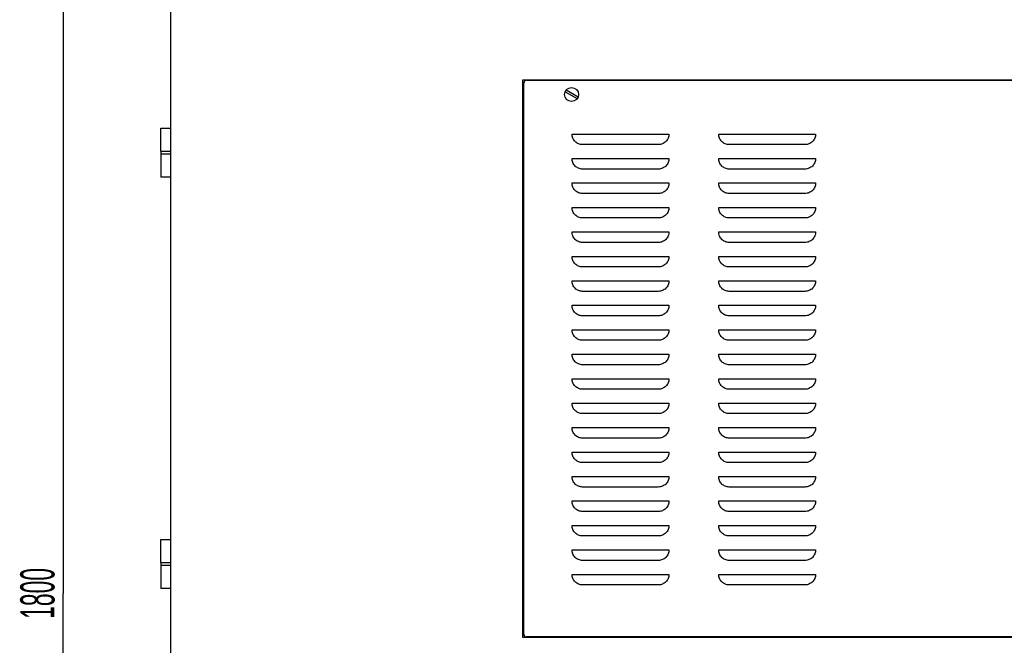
# Model space of a CAD drawing. Header units: millimetres. Extents: x 0 to 12585, y -1 to 8895.
# Tile 44 of 52: x 6918 to 8429, y 2098 to 3057. Entities that reach past the tile are written whole.
import ezdxf

# ---------------------------------------------------------------- set-up
doc = ezdxf.new("R2010")
doc.units = ezdxf.units.MM
doc.header["$LTSCALE"] = 693.825
doc.layers.get('0').update_dxf_attribs({"linetype": 'CONTINUOUS'})
doc.layers.add('02___PRT_ALL_AXES', color=7, linetype='CONTINUOUS')
doc.layers.add('7_ALL_FEATURES', color=7, linetype='CONTINUOUS')
doc.styles.get("Standard").update_dxf_attribs({"font": 'txt', "width": 0.5})
doc.dimstyles.new('DIMSTYLE_1', dxfattribs={"dimtxt": 52.5, "dimasz": 41.4, "dimexe": 2, "dimexo": 1, "dimgap": 0.875, "dimtad": 1, "dimdec": 3, "dimlfac": 0.666667, "dimdsep": 46, "dimtxsty": 'Standard', "dimblk": '_FILLED', "dimblk1": '_FILLED', "dimblk2": '_FILLED', "dimcen": 0.09, "dimadec": 3, "dimazin": 2, "dimtp": 1.2, "dimtm": 1.2, "dimtfac": 1, "dimtdec": 3, "dimtofl": 0, "dimtmove": 0, "dimatfit": 3, "dimldrblk": '_FILLED', "dimfxl": 0, "dimtolj": 1, "dimarcsym": 0})

# ---------------------------------------------------------------- blocks, each defined once
blk = doc.blocks.new('_FILLED')
at = {"color": 0, "linetype": 'ByBlock'}
blk.add_solid([(0, 0), (-1, 0.163), (-1, -0.163)], dxfattribs=at)
blk = doc.blocks.new('*D54')
at = {"color": 2, "linetype": 'Continuous'}
for p, q in [((7134.5, 3527.3), (6954.1, 3527.3)), ((6984.1, 3527.3), (6984.1, 2177.3)), ((6984.1, 827.3), (6984.1, 2177.3)), ((7198.3, 827.3), (6954.1, 827.3))]:
    blk.add_line(p, q, dxfattribs=at)
at = {"color": 2, "linetype": 'Continuous', "xscale": 41.4, "yscale": 41.4, "zscale": 41.4}
for p, rotation in [((6984.1, 3527.3), 90), ((6984.1, 827.3), 270)]:
    blk.add_blockref('_FILLED', p, dxfattribs=dict(at, rotation=rotation))
at = {"color": 2, "linetype": 'Continuous', "insert": (6918.5, 2177.3), "char_height": 52.5, "width": 105, "attachment_point": 2, "rotation": 90, "line_spacing_factor": 0.9}
blk.add_mtext('1800', dxfattribs=at)

msp = doc.modelspace()

# ---------------------------------------------------------------- linework, layer by layer
at = {"color": 3, "linetype": 'Continuous'}
for p, q in [((7149.5173, 939.7717), (7149.5173, 3520.3717)), ((7689.5173, 2109.7717), (7689.5173, 2964.7717)), ((7689.5173, 2964.7717), (8822.0173, 2964.7717)), ((7134.1423, 2855.2717), (7134.1423, 2890.5217)), ((7134.1424, 2890.5217), (7149.5173, 2890.5217)), ((7134.1423, 2850.7717), (7134.1423, 2815.5217)), ((7134.1424, 2855.2717), (7149.5173, 2855.2717)), ((7149.5173, 2850.7717), (7134.1424, 2850.7717)), ((7149.5173, 2815.5217), (7134.1424, 2815.5217)), ((7134.1423, 2224.5217), (7134.1423, 2259.7717)), ((7134.1424, 2259.7717), (7149.5173, 2259.7717)), ((7134.1424, 2224.5217), (7149.5173, 2224.5217)), ((7134.1423, 2220.0217), (7134.1423, 2184.7717)), ((7149.5173, 2220.0217), (7134.1424, 2220.0217)), ((7149.5173, 2184.7717), (7134.1424, 2184.7717)), ((8822.0173, 2109.7717), (7689.5173, 2109.7717))]:
    msp.add_line(p, q, dxfattribs=at)
at = {"color": 7, "linetype": 'Continuous'}
for p, q in [((7754.6575, 2946.492), (7773.1021, 2935.8431)), ((7774.3771, 2938.0514), (7755.9325, 2948.7004))]:
    msp.add_line(p, q, dxfattribs=at)
msp.add_circle((7764.5173, 2942.2717), 10.725, dxfattribs=at)
at = {"layer": '02___PRT_ALL_AXES', "color": 7, "linetype": 'Continuous'}
for p, q in [((7765.3115, 2881.5217), (7913.7231, 2881.5217)), ((7990.3115, 2881.5217), (8138.7231, 2881.5217)), ((7897.5823, 2865.3814), (7781.4523, 2865.3809)), ((8122.5823, 2865.3814), (8006.4523, 2865.3809)), ((7134.5173, 2850.7717), (7134.5173, 2855.2717)), ((7765.3115, 2844.0217), (7913.7231, 2844.0217)), ((7990.3115, 2844.0217), (8138.7231, 2844.0217)), ((7897.5823, 2827.8814), (7781.4523, 2827.8809)), ((8122.5823, 2827.8814), (8006.4523, 2827.8809)), ((7765.3115, 2806.5217), (7913.7231, 2806.5217)), ((7990.3115, 2806.5217), (8138.7231, 2806.5217)), ((7897.5823, 2790.3814), (7781.4523, 2790.3809)), ((8122.5823, 2790.3814), (8006.4523, 2790.3809)), ((7765.3115, 2769.0217), (7913.7231, 2769.0217)), ((7990.3115, 2769.0217), (8138.7231, 2769.0217)), ((7897.5823, 2752.8814), (7781.4523, 2752.8809)), ((8122.5823, 2752.8814), (8006.4523, 2752.8809)), ((7765.3115, 2731.5217), (7913.7231, 2731.5217)), ((7990.3115, 2731.5217), (8138.7231, 2731.5217)), ((7897.5823, 2715.3814), (7781.4523, 2715.3809)), ((8122.5823, 2715.3814), (8006.4523, 2715.3809)), ((7765.3115, 2694.0217), (7913.7231, 2694.0217)), ((7990.3115, 2694.0217), (8138.7231, 2694.0217)), ((7897.5823, 2677.8814), (7781.4523, 2677.8809)), ((8122.5823, 2677.8814), (8006.4523, 2677.8809)), ((7765.3115, 2656.5217), (7913.7231, 2656.5217)), ((7990.3115, 2656.5217), (8138.7231, 2656.5217)), ((7897.5823, 2640.3814), (7781.4523, 2640.3809)), ((8122.5823, 2640.3814), (8006.4523, 2640.3809)), ((7765.3115, 2619.0217), (7913.7231, 2619.0217)), ((7990.3115, 2619.0217), (8138.7231, 2619.0217)), ((7897.5823, 2602.8814), (7781.4523, 2602.8809)), ((8122.5823, 2602.8814), (8006.4523, 2602.8809)), ((7765.3115, 2581.5217), (7913.7231, 2581.5217)), ((7990.3115, 2581.5217), (8138.7231, 2581.5217)), ((7897.5823, 2565.3814), (7781.4523, 2565.3809)), ((8122.5823, 2565.3814), (8006.4523, 2565.3809)), ((7765.3115, 2544.0217), (7913.7231, 2544.0217)), ((7990.3115, 2544.0217), (8138.7231, 2544.0217)), ((7897.5823, 2527.8814), (7781.4523, 2527.8809)), ((8122.5823, 2527.8814), (8006.4523, 2527.8809)), ((7765.3115, 2506.5217), (7913.7231, 2506.5217)), ((7990.3115, 2506.5217), (8138.7231, 2506.5217)), ((7897.5823, 2490.3814), (7781.4523, 2490.3809)), ((8122.5823, 2490.3814), (8006.4523, 2490.3809)), ((7765.3115, 2469.0217), (7913.7231, 2469.0217)), ((7990.3115, 2469.0217), (8138.7231, 2469.0217)), ((7897.5823, 2452.8814), (7781.4523, 2452.8809)), ((8122.5823, 2452.8814), (8006.4523, 2452.8809)), ((7765.3115, 2431.5217), (7913.7231, 2431.5217)), ((7990.3115, 2431.5217), (8138.7231, 2431.5217)), ((7897.5823, 2415.3814), (7781.4523, 2415.3809)), ((8122.5823, 2415.3814), (8006.4523, 2415.3809)), ((7765.3115, 2394.0217), (7913.7231, 2394.0217)), ((7990.3115, 2394.0217), (8138.7231, 2394.0217)), ((7897.5823, 2377.8814), (7781.4523, 2377.8809)), ((8122.5823, 2377.8814), (8006.4523, 2377.8809)), ((7765.3115, 2356.5217), (7913.7231, 2356.5217)), ((7990.3115, 2356.5217), (8138.7231, 2356.5217)), ((7897.5823, 2340.3814), (7781.4523, 2340.3809)), ((8122.5823, 2340.3814), (8006.4523, 2340.3809)), ((7765.3115, 2319.0217), (7913.7231, 2319.0217)), ((7990.3115, 2319.0217), (8138.7231, 2319.0217)), ((7897.5823, 2302.8814), (7781.4523, 2302.8809)), ((8122.5823, 2302.8814), (8006.4523, 2302.8809)), ((7765.3115, 2281.5217), (7913.7231, 2281.5217)), ((7990.3115, 2281.5217), (8138.7231, 2281.5217)), ((7897.5823, 2265.3814), (7781.4523, 2265.3809)), ((8122.5823, 2265.3814), (8006.4523, 2265.3809)), ((7765.3115, 2244.0217), (7913.7231, 2244.0217)), ((7990.3115, 2244.0217), (8138.7231, 2244.0217)), ((7134.5173, 2220.0217), (7134.5173, 2224.5217)), ((7897.5823, 2227.8814), (7781.4523, 2227.8809)), ((8122.5823, 2227.8814), (8006.4523, 2227.8809)), ((7765.3115, 2206.5217), (7913.7231, 2206.5217)), ((7990.3115, 2206.5217), (8138.7231, 2206.5217)), ((7897.5823, 2190.3814), (7781.4523, 2190.3809)), ((8122.5823, 2190.3814), (8006.4523, 2190.3809))]:
    msp.add_line(p, q, dxfattribs=at)
for points, knots in [([(7781.4523, 2865.3809), (7779.3392, 2865.3812), (7775.0699, 2866.1933), (7770.5222, 2869.158), (7767.7816, 2872.4185), (7766.251, 2875.2334), (7765.3568, 2878.3246), (7765.3115, 2880.46), (7765.3115, 2881.5217)], [0, 0, 0, 0, 0.249479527, 0.498902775, 0.624197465, 0.749461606, 0.874659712, 1, 1, 1, 1]), ([(7913.7231, 2881.5217), (7913.7231, 2880.4601), (7913.6778, 2878.3247), (7912.7836, 2875.2334), (7911.253, 2872.4185), (7908.5124, 2869.1581), (7903.9648, 2866.1931), (7899.6953, 2865.3816), (7897.5823, 2865.3814)], [0, 0, 0, 0, 0.125340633, 0.250539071, 0.375803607, 0.501098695, 0.750522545, 1, 1, 1, 1]), ([(8006.4523, 2865.3809), (8004.3392, 2865.3812), (8000.0699, 2866.1933), (7995.5222, 2869.158), (7992.7816, 2872.4185), (7991.251, 2875.2334), (7990.3568, 2878.3246), (7990.3115, 2880.46), (7990.3115, 2881.5217)], [0, 0, 0, 0, 0.249479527, 0.498902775, 0.624197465, 0.749461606, 0.874659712, 1, 1, 1, 1]), ([(8138.7231, 2881.5217), (8138.7231, 2880.4601), (8138.6778, 2878.3247), (8137.7836, 2875.2334), (8136.253, 2872.4185), (8133.5124, 2869.1581), (8128.9648, 2866.1931), (8124.6953, 2865.3816), (8122.5823, 2865.3814)], [0, 0, 0, 0, 0.125340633, 0.250539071, 0.375803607, 0.501098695, 0.750522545, 1, 1, 1, 1]), ([(7781.4523, 2827.8809), (7779.3392, 2827.8812), (7775.0699, 2828.6933), (7770.5222, 2831.658), (7767.7816, 2834.9185), (7766.251, 2837.7334), (7765.3568, 2840.8246), (7765.3115, 2842.96), (7765.3115, 2844.0217)], [0, 0, 0, 0, 0.249479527, 0.498902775, 0.624197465, 0.749461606, 0.874659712, 1, 1, 1, 1]), ([(7913.7231, 2844.0217), (7913.7231, 2842.9601), (7913.6778, 2840.8247), (7912.7836, 2837.7334), (7911.253, 2834.9185), (7908.5124, 2831.6581), (7903.9648, 2828.6931), (7899.6953, 2827.8816), (7897.5823, 2827.8814)], [0, 0, 0, 0, 0.125340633, 0.250539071, 0.375803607, 0.501098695, 0.750522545, 1, 1, 1, 1]), ([(8006.4523, 2827.8809), (8004.3392, 2827.8812), (8000.0699, 2828.6933), (7995.5222, 2831.658), (7992.7816, 2834.9185), (7991.251, 2837.7334), (7990.3568, 2840.8246), (7990.3115, 2842.96), (7990.3115, 2844.0217)], [0, 0, 0, 0, 0.249479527, 0.498902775, 0.624197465, 0.749461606, 0.874659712, 1, 1, 1, 1]), ([(8138.7231, 2844.0217), (8138.7231, 2842.9601), (8138.6778, 2840.8247), (8137.7836, 2837.7334), (8136.253, 2834.9185), (8133.5124, 2831.6581), (8128.9648, 2828.6931), (8124.6953, 2827.8816), (8122.5823, 2827.8814)], [0, 0, 0, 0, 0.125340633, 0.250539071, 0.375803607, 0.501098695, 0.750522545, 1, 1, 1, 1]), ([(7781.4523, 2790.3809), (7779.3392, 2790.3812), (7775.0699, 2791.1933), (7770.5222, 2794.158), (7767.7816, 2797.4185), (7766.251, 2800.2334), (7765.3568, 2803.3246), (7765.3115, 2805.46), (7765.3115, 2806.5217)], [0, 0, 0, 0, 0.249479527, 0.498902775, 0.624197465, 0.749461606, 0.874659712, 1, 1, 1, 1]), ([(7913.7231, 2806.5217), (7913.7231, 2805.4601), (7913.6778, 2803.3247), (7912.7836, 2800.2334), (7911.253, 2797.4185), (7908.5124, 2794.1581), (7903.9648, 2791.1931), (7899.6953, 2790.3816), (7897.5823, 2790.3814)], [0, 0, 0, 0, 0.125340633, 0.250539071, 0.375803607, 0.501098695, 0.750522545, 1, 1, 1, 1]), ([(8006.4523, 2790.3809), (8004.3392, 2790.3812), (8000.0699, 2791.1933), (7995.5222, 2794.158), (7992.7816, 2797.4185), (7991.251, 2800.2334), (7990.3568, 2803.3246), (7990.3115, 2805.46), (7990.3115, 2806.5217)], [0, 0, 0, 0, 0.249479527, 0.498902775, 0.624197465, 0.749461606, 0.874659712, 1, 1, 1, 1]), ([(8138.7231, 2806.5217), (8138.7231, 2805.4601), (8138.6778, 2803.3247), (8137.7836, 2800.2334), (8136.253, 2797.4185), (8133.5124, 2794.1581), (8128.9648, 2791.1931), (8124.6953, 2790.3816), (8122.5823, 2790.3814)], [0, 0, 0, 0, 0.125340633, 0.250539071, 0.375803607, 0.501098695, 0.750522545, 1, 1, 1, 1]), ([(7781.4523, 2752.8809), (7779.3392, 2752.8812), (7775.0699, 2753.6933), (7770.5222, 2756.658), (7767.7816, 2759.9185), (7766.251, 2762.7334), (7765.3568, 2765.8246), (7765.3115, 2767.96), (7765.3115, 2769.0217)], [0, 0, 0, 0, 0.249479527, 0.498902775, 0.624197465, 0.749461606, 0.874659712, 1, 1, 1, 1]), ([(7913.7231, 2769.0217), (7913.7231, 2767.9601), (7913.6778, 2765.8247), (7912.7836, 2762.7334), (7911.253, 2759.9185), (7908.5124, 2756.6581), (7903.9648, 2753.6931), (7899.6953, 2752.8816), (7897.5823, 2752.8814)], [0, 0, 0, 0, 0.125340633, 0.250539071, 0.375803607, 0.501098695, 0.750522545, 1, 1, 1, 1]), ([(8006.4523, 2752.8809), (8004.3392, 2752.8812), (8000.0699, 2753.6933), (7995.5222, 2756.658), (7992.7816, 2759.9185), (7991.251, 2762.7334), (7990.3568, 2765.8246), (7990.3115, 2767.96), (7990.3115, 2769.0217)], [0, 0, 0, 0, 0.249479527, 0.498902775, 0.624197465, 0.749461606, 0.874659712, 1, 1, 1, 1]), ([(8138.7231, 2769.0217), (8138.7231, 2767.9601), (8138.6778, 2765.8247), (8137.7836, 2762.7334), (8136.253, 2759.9185), (8133.5124, 2756.6581), (8128.9648, 2753.6931), (8124.6953, 2752.8816), (8122.5823, 2752.8814)], [0, 0, 0, 0, 0.125340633, 0.250539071, 0.375803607, 0.501098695, 0.750522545, 1, 1, 1, 1]), ([(7781.4523, 2715.3809), (7779.3392, 2715.3812), (7775.0699, 2716.1933), (7770.5222, 2719.158), (7767.7816, 2722.4185), (7766.251, 2725.2334), (7765.3568, 2728.3246), (7765.3115, 2730.46), (7765.3115, 2731.5217)], [0, 0, 0, 0, 0.249479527, 0.498902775, 0.624197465, 0.749461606, 0.874659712, 1, 1, 1, 1]), ([(7913.7231, 2731.5217), (7913.7231, 2730.4601), (7913.6778, 2728.3247), (7912.7836, 2725.2334), (7911.253, 2722.4185), (7908.5124, 2719.1581), (7903.9648, 2716.1931), (7899.6953, 2715.3816), (7897.5823, 2715.3814)], [0, 0, 0, 0, 0.125340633, 0.250539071, 0.375803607, 0.501098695, 0.750522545, 1, 1, 1, 1]), ([(8006.4523, 2715.3809), (8004.3392, 2715.3812), (8000.0699, 2716.1933), (7995.5222, 2719.158), (7992.7816, 2722.4185), (7991.251, 2725.2334), (7990.3568, 2728.3246), (7990.3115, 2730.46), (7990.3115, 2731.5217)], [0, 0, 0, 0, 0.249479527, 0.498902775, 0.624197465, 0.749461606, 0.874659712, 1, 1, 1, 1]), ([(8138.7231, 2731.5217), (8138.7231, 2730.4601), (8138.6778, 2728.3247), (8137.7836, 2725.2334), (8136.253, 2722.4185), (8133.5124, 2719.1581), (8128.9648, 2716.1931), (8124.6953, 2715.3816), (8122.5823, 2715.3814)], [0, 0, 0, 0, 0.125340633, 0.250539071, 0.375803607, 0.501098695, 0.750522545, 1, 1, 1, 1]), ([(7781.4523, 2677.8809), (7779.3392, 2677.8812), (7775.0699, 2678.6933), (7770.5222, 2681.658), (7767.7816, 2684.9185), (7766.251, 2687.7334), (7765.3568, 2690.8246), (7765.3115, 2692.96), (7765.3115, 2694.0217)], [0, 0, 0, 0, 0.249479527, 0.498902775, 0.624197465, 0.749461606, 0.874659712, 1, 1, 1, 1]), ([(7913.7231, 2694.0217), (7913.7231, 2692.9601), (7913.6778, 2690.8247), (7912.7836, 2687.7334), (7911.253, 2684.9185), (7908.5124, 2681.6581), (7903.9648, 2678.6931), (7899.6953, 2677.8816), (7897.5823, 2677.8814)], [0, 0, 0, 0, 0.125340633, 0.250539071, 0.375803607, 0.501098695, 0.750522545, 1, 1, 1, 1]), ([(8006.4523, 2677.8809), (8004.3392, 2677.8812), (8000.0699, 2678.6933), (7995.5222, 2681.658), (7992.7816, 2684.9185), (7991.251, 2687.7334), (7990.3568, 2690.8246), (7990.3115, 2692.96), (7990.3115, 2694.0217)], [0, 0, 0, 0, 0.249479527, 0.498902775, 0.624197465, 0.749461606, 0.874659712, 1, 1, 1, 1]), ([(8138.7231, 2694.0217), (8138.7231, 2692.9601), (8138.6778, 2690.8247), (8137.7836, 2687.7334), (8136.253, 2684.9185), (8133.5124, 2681.6581), (8128.9648, 2678.6931), (8124.6953, 2677.8816), (8122.5823, 2677.8814)], [0, 0, 0, 0, 0.125340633, 0.250539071, 0.375803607, 0.501098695, 0.750522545, 1, 1, 1, 1]), ([(7781.4523, 2640.3809), (7779.3392, 2640.3812), (7775.0699, 2641.1933), (7770.5222, 2644.158), (7767.7816, 2647.4185), (7766.251, 2650.2334), (7765.3568, 2653.3246), (7765.3115, 2655.46), (7765.3115, 2656.5217)], [0, 0, 0, 0, 0.249479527, 0.498902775, 0.624197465, 0.749461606, 0.874659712, 1, 1, 1, 1]), ([(7913.7231, 2656.5217), (7913.7231, 2655.4601), (7913.6778, 2653.3247), (7912.7836, 2650.2334), (7911.253, 2647.4185), (7908.5124, 2644.1581), (7903.9648, 2641.1931), (7899.6953, 2640.3816), (7897.5823, 2640.3814)], [0, 0, 0, 0, 0.125340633, 0.250539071, 0.375803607, 0.501098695, 0.750522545, 1, 1, 1, 1]), ([(8006.4523, 2640.3809), (8004.3392, 2640.3812), (8000.0699, 2641.1933), (7995.5222, 2644.158), (7992.7816, 2647.4185), (7991.251, 2650.2334), (7990.3568, 2653.3246), (7990.3115, 2655.46), (7990.3115, 2656.5217)], [0, 0, 0, 0, 0.249479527, 0.498902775, 0.624197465, 0.749461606, 0.874659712, 1, 1, 1, 1]), ([(8138.7231, 2656.5217), (8138.7231, 2655.4601), (8138.6778, 2653.3247), (8137.7836, 2650.2334), (8136.253, 2647.4185), (8133.5124, 2644.1581), (8128.9648, 2641.1931), (8124.6953, 2640.3816), (8122.5823, 2640.3814)], [0, 0, 0, 0, 0.125340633, 0.250539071, 0.375803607, 0.501098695, 0.750522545, 1, 1, 1, 1]), ([(7781.4523, 2602.8809), (7779.3392, 2602.8812), (7775.0699, 2603.6933), (7770.5222, 2606.658), (7767.7816, 2609.9185), (7766.251, 2612.7334), (7765.3568, 2615.8246), (7765.3115, 2617.96), (7765.3115, 2619.0217)], [0, 0, 0, 0, 0.249479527, 0.498902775, 0.624197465, 0.749461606, 0.874659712, 1, 1, 1, 1]), ([(7913.7231, 2619.0217), (7913.7231, 2617.9601), (7913.6778, 2615.8247), (7912.7836, 2612.7334), (7911.253, 2609.9185), (7908.5124, 2606.6581), (7903.9648, 2603.6931), (7899.6953, 2602.8816), (7897.5823, 2602.8814)], [0, 0, 0, 0, 0.125340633, 0.250539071, 0.375803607, 0.501098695, 0.750522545, 1, 1, 1, 1]), ([(8006.4523, 2602.8809), (8004.3392, 2602.8812), (8000.0699, 2603.6933), (7995.5222, 2606.658), (7992.7816, 2609.9185), (7991.251, 2612.7334), (7990.3568, 2615.8246), (7990.3115, 2617.96), (7990.3115, 2619.0217)], [0, 0, 0, 0, 0.249479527, 0.498902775, 0.624197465, 0.749461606, 0.874659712, 1, 1, 1, 1]), ([(8138.7231, 2619.0217), (8138.7231, 2617.9601), (8138.6778, 2615.8247), (8137.7836, 2612.7334), (8136.253, 2609.9185), (8133.5124, 2606.6581), (8128.9648, 2603.6931), (8124.6953, 2602.8816), (8122.5823, 2602.8814)], [0, 0, 0, 0, 0.125340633, 0.250539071, 0.375803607, 0.501098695, 0.750522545, 1, 1, 1, 1]), ([(7781.4523, 2565.3809), (7779.3392, 2565.3812), (7775.0699, 2566.1933), (7770.5222, 2569.158), (7767.7816, 2572.4185), (7766.251, 2575.2334), (7765.3568, 2578.3246), (7765.3115, 2580.46), (7765.3115, 2581.5217)], [0, 0, 0, 0, 0.249479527, 0.498902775, 0.624197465, 0.749461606, 0.874659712, 1, 1, 1, 1]), ([(7913.7231, 2581.5217), (7913.7231, 2580.4601), (7913.6778, 2578.3247), (7912.7836, 2575.2334), (7911.253, 2572.4185), (7908.5124, 2569.1581), (7903.9648, 2566.1931), (7899.6953, 2565.3816), (7897.5823, 2565.3814)], [0, 0, 0, 0, 0.125340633, 0.250539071, 0.375803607, 0.501098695, 0.750522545, 1, 1, 1, 1]), ([(8006.4523, 2565.3809), (8004.3392, 2565.3812), (8000.0699, 2566.1933), (7995.5222, 2569.158), (7992.7816, 2572.4185), (7991.251, 2575.2334), (7990.3568, 2578.3246), (7990.3115, 2580.46), (7990.3115, 2581.5217)], [0, 0, 0, 0, 0.249479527, 0.498902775, 0.624197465, 0.749461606, 0.874659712, 1, 1, 1, 1]), ([(8138.7231, 2581.5217), (8138.7231, 2580.4601), (8138.6778, 2578.3247), (8137.7836, 2575.2334), (8136.253, 2572.4185), (8133.5124, 2569.1581), (8128.9648, 2566.1931), (8124.6953, 2565.3816), (8122.5823, 2565.3814)], [0, 0, 0, 0, 0.125340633, 0.250539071, 0.375803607, 0.501098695, 0.750522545, 1, 1, 1, 1]), ([(7781.4523, 2527.8809), (7779.3392, 2527.8812), (7775.0699, 2528.6933), (7770.5222, 2531.658), (7767.7816, 2534.9185), (7766.251, 2537.7334), (7765.3568, 2540.8246), (7765.3115, 2542.96), (7765.3115, 2544.0217)], [0, 0, 0, 0, 0.249479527, 0.498902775, 0.624197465, 0.749461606, 0.874659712, 1, 1, 1, 1]), ([(7913.7231, 2544.0217), (7913.7231, 2542.9601), (7913.6778, 2540.8247), (7912.7836, 2537.7334), (7911.253, 2534.9185), (7908.5124, 2531.6581), (7903.9648, 2528.6931), (7899.6953, 2527.8816), (7897.5823, 2527.8814)], [0, 0, 0, 0, 0.125340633, 0.250539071, 0.375803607, 0.501098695, 0.750522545, 1, 1, 1, 1]), ([(8006.4523, 2527.8809), (8004.3392, 2527.8812), (8000.0699, 2528.6933), (7995.5222, 2531.658), (7992.7816, 2534.9185), (7991.251, 2537.7334), (7990.3568, 2540.8246), (7990.3115, 2542.96), (7990.3115, 2544.0217)], [0, 0, 0, 0, 0.249479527, 0.498902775, 0.624197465, 0.749461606, 0.874659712, 1, 1, 1, 1]), ([(8138.7231, 2544.0217), (8138.7231, 2542.9601), (8138.6778, 2540.8247), (8137.7836, 2537.7334), (8136.253, 2534.9185), (8133.5124, 2531.6581), (8128.9648, 2528.6931), (8124.6953, 2527.8816), (8122.5823, 2527.8814)], [0, 0, 0, 0, 0.125340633, 0.250539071, 0.375803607, 0.501098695, 0.750522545, 1, 1, 1, 1]), ([(7781.4523, 2490.3809), (7779.3392, 2490.3812), (7775.0699, 2491.1933), (7770.5222, 2494.158), (7767.7816, 2497.4185), (7766.251, 2500.2334), (7765.3568, 2503.3246), (7765.3115, 2505.46), (7765.3115, 2506.5217)], [0, 0, 0, 0, 0.249479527, 0.498902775, 0.624197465, 0.749461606, 0.874659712, 1, 1, 1, 1]), ([(7913.7231, 2506.5217), (7913.7231, 2505.4601), (7913.6778, 2503.3247), (7912.7836, 2500.2334), (7911.253, 2497.4185), (7908.5124, 2494.1581), (7903.9648, 2491.1931), (7899.6953, 2490.3816), (7897.5823, 2490.3814)], [0, 0, 0, 0, 0.125340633, 0.250539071, 0.375803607, 0.501098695, 0.750522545, 1, 1, 1, 1]), ([(8006.4523, 2490.3809), (8004.3392, 2490.3812), (8000.0699, 2491.1933), (7995.5222, 2494.158), (7992.7816, 2497.4185), (7991.251, 2500.2334), (7990.3568, 2503.3246), (7990.3115, 2505.46), (7990.3115, 2506.5217)], [0, 0, 0, 0, 0.249479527, 0.498902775, 0.624197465, 0.749461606, 0.874659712, 1, 1, 1, 1]), ([(8138.7231, 2506.5217), (8138.7231, 2505.4601), (8138.6778, 2503.3247), (8137.7836, 2500.2334), (8136.253, 2497.4185), (8133.5124, 2494.1581), (8128.9648, 2491.1931), (8124.6953, 2490.3816), (8122.5823, 2490.3814)], [0, 0, 0, 0, 0.125340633, 0.250539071, 0.375803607, 0.501098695, 0.750522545, 1, 1, 1, 1]), ([(7781.4523, 2452.8809), (7779.3392, 2452.8812), (7775.0699, 2453.6933), (7770.5222, 2456.658), (7767.7816, 2459.9185), (7766.251, 2462.7334), (7765.3568, 2465.8246), (7765.3115, 2467.96), (7765.3115, 2469.0217)], [0, 0, 0, 0, 0.249479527, 0.498902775, 0.624197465, 0.749461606, 0.874659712, 1, 1, 1, 1]), ([(7913.7231, 2469.0217), (7913.7231, 2467.9601), (7913.6778, 2465.8247), (7912.7836, 2462.7334), (7911.253, 2459.9185), (7908.5124, 2456.6581), (7903.9648, 2453.6931), (7899.6953, 2452.8816), (7897.5823, 2452.8814)], [0, 0, 0, 0, 0.125340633, 0.250539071, 0.375803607, 0.501098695, 0.750522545, 1, 1, 1, 1]), ([(8006.4523, 2452.8809), (8004.3392, 2452.8812), (8000.0699, 2453.6933), (7995.5222, 2456.658), (7992.7816, 2459.9185), (7991.251, 2462.7334), (7990.3568, 2465.8246), (7990.3115, 2467.96), (7990.3115, 2469.0217)], [0, 0, 0, 0, 0.249479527, 0.498902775, 0.624197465, 0.749461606, 0.874659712, 1, 1, 1, 1]), ([(8138.7231, 2469.0217), (8138.7231, 2467.9601), (8138.6778, 2465.8247), (8137.7836, 2462.7334), (8136.253, 2459.9185), (8133.5124, 2456.6581), (8128.9648, 2453.6931), (8124.6953, 2452.8816), (8122.5823, 2452.8814)], [0, 0, 0, 0, 0.125340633, 0.250539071, 0.375803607, 0.501098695, 0.750522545, 1, 1, 1, 1]), ([(7781.4523, 2415.3809), (7779.3392, 2415.3812), (7775.0699, 2416.1933), (7770.5222, 2419.158), (7767.7816, 2422.4185), (7766.251, 2425.2334), (7765.3568, 2428.3246), (7765.3115, 2430.46), (7765.3115, 2431.5217)], [0, 0, 0, 0, 0.249479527, 0.498902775, 0.624197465, 0.749461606, 0.874659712, 1, 1, 1, 1]), ([(7913.7231, 2431.5217), (7913.7231, 2430.4601), (7913.6778, 2428.3247), (7912.7836, 2425.2334), (7911.253, 2422.4185), (7908.5124, 2419.1581), (7903.9648, 2416.1931), (7899.6953, 2415.3816), (7897.5823, 2415.3814)], [0, 0, 0, 0, 0.125340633, 0.250539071, 0.375803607, 0.501098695, 0.750522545, 1, 1, 1, 1]), ([(8006.4523, 2415.3809), (8004.3392, 2415.3812), (8000.0699, 2416.1933), (7995.5222, 2419.158), (7992.7816, 2422.4185), (7991.251, 2425.2334), (7990.3568, 2428.3246), (7990.3115, 2430.46), (7990.3115, 2431.5217)], [0, 0, 0, 0, 0.249479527, 0.498902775, 0.624197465, 0.749461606, 0.874659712, 1, 1, 1, 1]), ([(8138.7231, 2431.5217), (8138.7231, 2430.4601), (8138.6778, 2428.3247), (8137.7836, 2425.2334), (8136.253, 2422.4185), (8133.5124, 2419.1581), (8128.9648, 2416.1931), (8124.6953, 2415.3816), (8122.5823, 2415.3814)], [0, 0, 0, 0, 0.125340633, 0.250539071, 0.375803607, 0.501098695, 0.750522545, 1, 1, 1, 1]), ([(7781.4523, 2377.8809), (7779.3392, 2377.8812), (7775.0699, 2378.6933), (7770.5222, 2381.658), (7767.7816, 2384.9185), (7766.251, 2387.7334), (7765.3568, 2390.8246), (7765.3115, 2392.96), (7765.3115, 2394.0217)], [0, 0, 0, 0, 0.249479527, 0.498902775, 0.624197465, 0.749461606, 0.874659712, 1, 1, 1, 1]), ([(7913.7231, 2394.0217), (7913.7231, 2392.9601), (7913.6778, 2390.8247), (7912.7836, 2387.7334), (7911.253, 2384.9185), (7908.5124, 2381.6581), (7903.9648, 2378.6931), (7899.6953, 2377.8816), (7897.5823, 2377.8814)], [0, 0, 0, 0, 0.125340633, 0.250539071, 0.375803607, 0.501098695, 0.750522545, 1, 1, 1, 1]), ([(8006.4523, 2377.8809), (8004.3392, 2377.8812), (8000.0699, 2378.6933), (7995.5222, 2381.658), (7992.7816, 2384.9185), (7991.251, 2387.7334), (7990.3568, 2390.8246), (7990.3115, 2392.96), (7990.3115, 2394.0217)], [0, 0, 0, 0, 0.249479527, 0.498902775, 0.624197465, 0.749461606, 0.874659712, 1, 1, 1, 1]), ([(8138.7231, 2394.0217), (8138.7231, 2392.9601), (8138.6778, 2390.8247), (8137.7836, 2387.7334), (8136.253, 2384.9185), (8133.5124, 2381.6581), (8128.9648, 2378.6931), (8124.6953, 2377.8816), (8122.5823, 2377.8814)], [0, 0, 0, 0, 0.125340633, 0.250539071, 0.375803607, 0.501098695, 0.750522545, 1, 1, 1, 1]), ([(7781.4523, 2340.3809), (7779.3392, 2340.3812), (7775.0699, 2341.1933), (7770.5222, 2344.158), (7767.7816, 2347.4185), (7766.251, 2350.2334), (7765.3568, 2353.3246), (7765.3115, 2355.46), (7765.3115, 2356.5217)], [0, 0, 0, 0, 0.249479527, 0.498902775, 0.624197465, 0.749461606, 0.874659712, 1, 1, 1, 1]), ([(7913.7231, 2356.5217), (7913.7231, 2355.4601), (7913.6778, 2353.3247), (7912.7836, 2350.2334), (7911.253, 2347.4185), (7908.5124, 2344.1581), (7903.9648, 2341.1931), (7899.6953, 2340.3816), (7897.5823, 2340.3814)], [0, 0, 0, 0, 0.125340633, 0.250539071, 0.375803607, 0.501098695, 0.750522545, 1, 1, 1, 1]), ([(8006.4523, 2340.3809), (8004.3392, 2340.3812), (8000.0699, 2341.1933), (7995.5222, 2344.158), (7992.7816, 2347.4185), (7991.251, 2350.2334), (7990.3568, 2353.3246), (7990.3115, 2355.46), (7990.3115, 2356.5217)], [0, 0, 0, 0, 0.249479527, 0.498902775, 0.624197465, 0.749461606, 0.874659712, 1, 1, 1, 1]), ([(8138.7231, 2356.5217), (8138.7231, 2355.4601), (8138.6778, 2353.3247), (8137.7836, 2350.2334), (8136.253, 2347.4185), (8133.5124, 2344.1581), (8128.9648, 2341.1931), (8124.6953, 2340.3816), (8122.5823, 2340.3814)], [0, 0, 0, 0, 0.125340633, 0.250539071, 0.375803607, 0.501098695, 0.750522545, 1, 1, 1, 1]), ([(7781.4523, 2302.8809), (7779.3392, 2302.8812), (7775.0699, 2303.6933), (7770.5222, 2306.658), (7767.7816, 2309.9185), (7766.251, 2312.7334), (7765.3568, 2315.8246), (7765.3115, 2317.96), (7765.3115, 2319.0217)], [0, 0, 0, 0, 0.249479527, 0.498902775, 0.624197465, 0.749461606, 0.874659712, 1, 1, 1, 1]), ([(7913.7231, 2319.0217), (7913.7231, 2317.9601), (7913.6778, 2315.8247), (7912.7836, 2312.7334), (7911.253, 2309.9185), (7908.5124, 2306.6581), (7903.9648, 2303.6931), (7899.6953, 2302.8816), (7897.5823, 2302.8814)], [0, 0, 0, 0, 0.125340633, 0.250539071, 0.375803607, 0.501098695, 0.750522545, 1, 1, 1, 1]), ([(8006.4523, 2302.8809), (8004.3392, 2302.8812), (8000.0699, 2303.6933), (7995.5222, 2306.658), (7992.7816, 2309.9185), (7991.251, 2312.7334), (7990.3568, 2315.8246), (7990.3115, 2317.96), (7990.3115, 2319.0217)], [0, 0, 0, 0, 0.249479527, 0.498902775, 0.624197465, 0.749461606, 0.874659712, 1, 1, 1, 1]), ([(8138.7231, 2319.0217), (8138.7231, 2317.9601), (8138.6778, 2315.8247), (8137.7836, 2312.7334), (8136.253, 2309.9185), (8133.5124, 2306.6581), (8128.9648, 2303.6931), (8124.6953, 2302.8816), (8122.5823, 2302.8814)], [0, 0, 0, 0, 0.125340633, 0.250539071, 0.375803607, 0.501098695, 0.750522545, 1, 1, 1, 1]), ([(7781.4523, 2265.3809), (7779.3392, 2265.3812), (7775.0699, 2266.1933), (7770.5222, 2269.158), (7767.7816, 2272.4185), (7766.251, 2275.2334), (7765.3568, 2278.3246), (7765.3115, 2280.46), (7765.3115, 2281.5217)], [0, 0, 0, 0, 0.249479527, 0.498902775, 0.624197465, 0.749461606, 0.874659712, 1, 1, 1, 1]), ([(7913.7231, 2281.5217), (7913.7231, 2280.4601), (7913.6778, 2278.3247), (7912.7836, 2275.2334), (7911.253, 2272.4185), (7908.5124, 2269.1581), (7903.9648, 2266.1931), (7899.6953, 2265.3816), (7897.5823, 2265.3814)], [0, 0, 0, 0, 0.125340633, 0.250539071, 0.375803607, 0.501098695, 0.750522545, 1, 1, 1, 1]), ([(8006.4523, 2265.3809), (8004.3392, 2265.3812), (8000.0699, 2266.1933), (7995.5222, 2269.158), (7992.7816, 2272.4185), (7991.251, 2275.2334), (7990.3568, 2278.3246), (7990.3115, 2280.46), (7990.3115, 2281.5217)], [0, 0, 0, 0, 0.249479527, 0.498902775, 0.624197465, 0.749461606, 0.874659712, 1, 1, 1, 1]), ([(8138.7231, 2281.5217), (8138.7231, 2280.4601), (8138.6778, 2278.3247), (8137.7836, 2275.2334), (8136.253, 2272.4185), (8133.5124, 2269.1581), (8128.9648, 2266.1931), (8124.6953, 2265.3816), (8122.5823, 2265.3814)], [0, 0, 0, 0, 0.125340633, 0.250539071, 0.375803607, 0.501098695, 0.750522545, 1, 1, 1, 1]), ([(7781.4523, 2227.8809), (7779.3392, 2227.8812), (7775.0699, 2228.6933), (7770.5222, 2231.658), (7767.7816, 2234.9185), (7766.251, 2237.7334), (7765.3568, 2240.8246), (7765.3115, 2242.96), (7765.3115, 2244.0217)], [0, 0, 0, 0, 0.249479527, 0.498902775, 0.624197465, 0.749461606, 0.874659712, 1, 1, 1, 1]), ([(7913.7231, 2244.0217), (7913.7231, 2242.9601), (7913.6778, 2240.8247), (7912.7836, 2237.7334), (7911.253, 2234.9185), (7908.5124, 2231.6581), (7903.9648, 2228.6931), (7899.6953, 2227.8816), (7897.5823, 2227.8814)], [0, 0, 0, 0, 0.125340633, 0.250539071, 0.375803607, 0.501098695, 0.750522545, 1, 1, 1, 1]), ([(8006.4523, 2227.8809), (8004.3392, 2227.8812), (8000.0699, 2228.6933), (7995.5222, 2231.658), (7992.7816, 2234.9185), (7991.251, 2237.7334), (7990.3568, 2240.8246), (7990.3115, 2242.96), (7990.3115, 2244.0217)], [0, 0, 0, 0, 0.249479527, 0.498902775, 0.624197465, 0.749461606, 0.874659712, 1, 1, 1, 1]), ([(8138.7231, 2244.0217), (8138.7231, 2242.9601), (8138.6778, 2240.8247), (8137.7836, 2237.7334), (8136.253, 2234.9185), (8133.5124, 2231.6581), (8128.9648, 2228.6931), (8124.6953, 2227.8816), (8122.5823, 2227.8814)], [0, 0, 0, 0, 0.125340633, 0.250539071, 0.375803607, 0.501098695, 0.750522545, 1, 1, 1, 1]), ([(7781.4523, 2190.3809), (7779.3392, 2190.3812), (7775.0699, 2191.1933), (7770.5222, 2194.158), (7767.7816, 2197.4185), (7766.251, 2200.2334), (7765.3568, 2203.3246), (7765.3115, 2205.46), (7765.3115, 2206.5217)], [0, 0, 0, 0, 0.249479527, 0.498902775, 0.624197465, 0.749461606, 0.874659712, 1, 1, 1, 1]), ([(7913.7231, 2206.5217), (7913.7231, 2205.4601), (7913.6778, 2203.3247), (7912.7836, 2200.2334), (7911.253, 2197.4185), (7908.5124, 2194.1581), (7903.9648, 2191.1931), (7899.6953, 2190.3816), (7897.5823, 2190.3814)], [0, 0, 0, 0, 0.125340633, 0.250539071, 0.375803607, 0.501098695, 0.750522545, 1, 1, 1, 1]), ([(8006.4523, 2190.3809), (8004.3392, 2190.3812), (8000.0699, 2191.1933), (7995.5222, 2194.158), (7992.7816, 2197.4185), (7991.251, 2200.2334), (7990.3568, 2203.3246), (7990.3115, 2205.46), (7990.3115, 2206.5217)], [0, 0, 0, 0, 0.249479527, 0.498902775, 0.624197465, 0.749461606, 0.874659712, 1, 1, 1, 1]), ([(8138.7231, 2206.5217), (8138.7231, 2205.4601), (8138.6778, 2203.3247), (8137.7836, 2200.2334), (8136.253, 2197.4185), (8133.5124, 2194.1581), (8128.9648, 2191.1931), (8124.6953, 2190.3816), (8122.5823, 2190.3814)], [0, 0, 0, 0, 0.125340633, 0.250539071, 0.375803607, 0.501098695, 0.750522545, 1, 1, 1, 1])]:
    msp.add_open_spline(points, degree=3, knots=knots, dxfattribs=at)
at = {"layer": '7_ALL_FEATURES', "color": 7, "linetype": 'Continuous'}
for p, q in [((7695.5173, 2964.0217), (8816.0173, 2964.0217)), ((7691.0173, 2115.0217), (7691.0173, 2959.5217)), ((8816.0173, 2110.5217), (7695.5173, 2110.5217))]:
    msp.add_line(p, q, dxfattribs=at)
for centre, start, end in [((7695.5173, 2959.5217), 90, 180), ((7695.5173, 2115.0217), 180, 270)]:
    msp.add_arc(centre, 4.5, start, end, dxfattribs=at)

# ---------------------------------------------------------------- dimensions: what is measured, and where the dimension line sits
at = {"color": 2, "linetype": 'Continuous'}
dim = msp.add_linear_dim(base=(6984.1473, 3527.2717), p1=(7199.2673, 827.2717), p2=(7135.5173, 3527.2717), angle=90, dimstyle='DIMSTYLE_1', dxfattribs=at)
dim.commit()
dim.dimension.update_dxf_attribs({"geometry": '*D54', "text_midpoint": (6984.1473, 2180.5528), "dimtype": 160})

doc.saveas('drawing.dxf')
